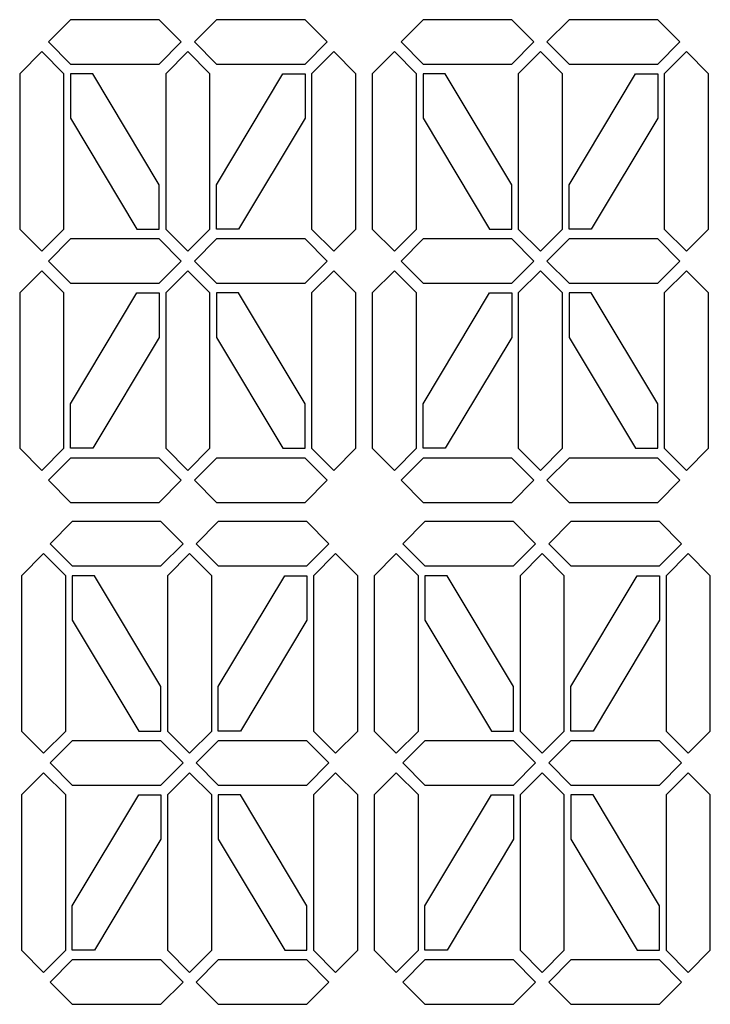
# Model space of a CAD drawing. Extents: x -218 to 99, y -91 to 132.
# Tile 1 of 2: x -218 to -61, y -91 to 132. Entities that reach past the tile are written whole.
import ezdxf

# ---------------------------------------------------------------- set-up
doc = ezdxf.new("R2010")
doc.units = 0
doc.layers.add('LAYER_1', color=7, linetype='CONTINUOUS')

msp = doc.modelspace()

# ---------------------------------------------------------------- linework, layer by layer
at = {"layer": 'LAYER_1'}
for points in [[(-206.2916, 132.2974), (-206.2916, 132.2974), (-186.1831, 132.2974), (-186.1831, 132.2974), (-186.1831, 132.2974), (-186.1831, 132.2974), (-181.1561, 127.2704), (-181.1561, 127.2704), (-181.1561, 127.2704), (-181.1561, 127.2704), (-186.1831, 122.2434), (-186.1831, 122.2434), (-186.1831, 122.2434), (-186.1831, 122.2434), (-206.2916, 122.2434), (-206.2916, 122.2434), (-206.2916, 122.2434), (-206.2916, 122.2434), (-211.3186, 127.2704), (-211.3186, 127.2704), (-211.3186, 127.2704), (-211.3186, 127.2704), (-206.2916, 132.2974), (-206.2916, 132.2974)], [(-173.1733, 132.2974), (-173.1733, 132.2974), (-153.0648, 132.2974), (-153.0648, 132.2974), (-153.0648, 132.2974), (-153.0648, 132.2974), (-148.0378, 127.2704), (-148.0378, 127.2704), (-148.0378, 127.2704), (-148.0378, 127.2704), (-153.0648, 122.2434), (-153.0648, 122.2434), (-153.0648, 122.2434), (-153.0648, 122.2434), (-173.1733, 122.2434), (-173.1733, 122.2434), (-173.1733, 122.2434), (-173.1733, 122.2434), (-178.2003, 127.2704), (-178.2003, 127.2704), (-178.2003, 127.2704), (-178.2003, 127.2704), (-173.1733, 132.2974), (-173.1733, 132.2974)], [(-126.2913, 132.2974), (-126.2913, 132.2974), (-106.1828, 132.2974), (-106.1828, 132.2974), (-106.1828, 132.2974), (-106.1828, 132.2974), (-101.1558, 127.2704), (-101.1558, 127.2704), (-101.1558, 127.2704), (-101.1558, 127.2704), (-106.1828, 122.2434), (-106.1828, 122.2434), (-106.1828, 122.2434), (-106.1828, 122.2434), (-126.2913, 122.2434), (-126.2913, 122.2434), (-126.2913, 122.2434), (-126.2913, 122.2434), (-131.3183, 127.2704), (-131.3183, 127.2704), (-131.3183, 127.2704), (-131.3183, 127.2704), (-126.2913, 132.2974), (-126.2913, 132.2974)], [(-93.173, 132.2974), (-93.173, 132.2974), (-73.0645, 132.2974), (-73.0645, 132.2974), (-73.0645, 132.2974), (-73.0645, 132.2974), (-68.0375, 127.2704), (-68.0375, 127.2704), (-68.0375, 127.2704), (-68.0375, 127.2704), (-73.0645, 122.2434), (-73.0645, 122.2434), (-73.0645, 122.2434), (-73.0645, 122.2434), (-93.173, 122.2434), (-93.173, 122.2434), (-93.173, 122.2434), (-93.173, 122.2434), (-98.2, 127.2704), (-98.2, 127.2704), (-98.2, 127.2704), (-98.2, 127.2704), (-93.173, 132.2974), (-93.173, 132.2974)], [(-217.8235, 84.8368), (-217.8235, 84.8368), (-217.8235, 120.0266), (-217.8235, 120.0266), (-217.8235, 120.0266), (-217.8235, 120.0266), (-212.7965, 125.0536), (-212.7965, 125.0536), (-212.7965, 125.0536), (-212.7965, 125.0536), (-207.7695, 120.0266), (-207.7695, 120.0266), (-207.7695, 120.0266), (-207.7695, 120.0266), (-207.7695, 84.8368), (-207.7695, 84.8368), (-207.7695, 84.8368), (-207.7695, 84.8368), (-212.7965, 79.8098), (-212.7965, 79.8098), (-212.7965, 79.8098), (-212.7965, 79.8098), (-217.8235, 84.8368), (-217.8235, 84.8368)], [(-184.7052, 84.8368), (-184.7052, 84.8368), (-184.7052, 120.0266), (-184.7052, 120.0266), (-184.7052, 120.0266), (-184.7052, 120.0266), (-179.6782, 125.0536), (-179.6782, 125.0536), (-179.6782, 125.0536), (-179.6782, 125.0536), (-174.6512, 120.0266), (-174.6512, 120.0266), (-174.6512, 120.0266), (-174.6512, 120.0266), (-174.6512, 84.8368), (-174.6512, 84.8368), (-174.6512, 84.8368), (-174.6512, 84.8368), (-179.6782, 79.8098), (-179.6782, 79.8098), (-179.6782, 79.8098), (-179.6782, 79.8098), (-184.7052, 84.8368), (-184.7052, 84.8368)], [(-151.5869, 84.8368), (-151.5869, 84.8368), (-151.5869, 120.0266), (-151.5869, 120.0266), (-151.5869, 120.0266), (-151.5869, 120.0266), (-146.5599, 125.0536), (-146.5599, 125.0536), (-146.5599, 125.0536), (-146.5599, 125.0536), (-141.5329, 120.0266), (-141.5329, 120.0266), (-141.5329, 120.0266), (-141.5329, 120.0266), (-141.5329, 84.8368), (-141.5329, 84.8368), (-141.5329, 84.8368), (-141.5329, 84.8368), (-146.5599, 79.8098), (-146.5599, 79.8098), (-146.5599, 79.8098), (-146.5599, 79.8098), (-151.5869, 84.8368), (-151.5869, 84.8368)], [(-137.8232, 84.8368), (-137.8232, 84.8368), (-137.8232, 120.0266), (-137.8232, 120.0266), (-137.8232, 120.0266), (-137.8232, 120.0266), (-132.7962, 125.0536), (-132.7962, 125.0536), (-132.7962, 125.0536), (-132.7962, 125.0536), (-127.7692, 120.0266), (-127.7692, 120.0266), (-127.7692, 120.0266), (-127.7692, 120.0266), (-127.7692, 84.8368), (-127.7692, 84.8368), (-127.7692, 84.8368), (-127.7692, 84.8368), (-132.7962, 79.8098), (-132.7962, 79.8098), (-132.7962, 79.8098), (-132.7962, 79.8098), (-137.8232, 84.8368), (-137.8232, 84.8368)], [(-104.7049, 84.8368), (-104.7049, 84.8368), (-104.7049, 120.0266), (-104.7049, 120.0266), (-104.7049, 120.0266), (-104.7049, 120.0266), (-99.6779, 125.0536), (-99.6779, 125.0536), (-99.6779, 125.0536), (-99.6779, 125.0536), (-94.6509, 120.0266), (-94.6509, 120.0266), (-94.6509, 120.0266), (-94.6509, 120.0266), (-94.6509, 84.8368), (-94.6509, 84.8368), (-94.6509, 84.8368), (-94.6509, 84.8368), (-99.6779, 79.8098), (-99.6779, 79.8098), (-99.6779, 79.8098), (-99.6779, 79.8098), (-104.7049, 84.8368), (-104.7049, 84.8368)], [(-71.5866, 84.8368), (-71.5866, 84.8368), (-71.5866, 120.0266), (-71.5866, 120.0266), (-71.5866, 120.0266), (-71.5866, 120.0266), (-66.5596, 125.0536), (-66.5596, 125.0536), (-66.5596, 125.0536), (-66.5596, 125.0536), (-61.5326, 120.0266), (-61.5326, 120.0266), (-61.5326, 120.0266), (-61.5326, 120.0266), (-61.5326, 84.8368), (-61.5326, 84.8368), (-61.5326, 84.8368), (-61.5326, 84.8368), (-66.5596, 79.8098), (-66.5596, 79.8098), (-66.5596, 79.8098), (-66.5596, 79.8098), (-71.5866, 84.8368), (-71.5866, 84.8368)], [(-201.2644, 120.0263), (-201.2644, 120.0263), (-186.1832, 94.8911), (-186.1832, 94.8911), (-186.1832, 94.8911), (-186.1832, 94.8911), (-186.1832, 84.8369), (-186.1832, 84.8369), (-186.1832, 84.8369), (-186.1832, 84.8369), (-191.2104, 84.8369), (-191.2104, 84.8369), (-191.2104, 84.8369), (-191.2104, 84.8369), (-206.2916, 109.9723), (-206.2916, 109.9723), (-206.2916, 109.9723), (-206.2916, 109.9723), (-206.2916, 120.0263), (-206.2916, 120.0263), (-206.2916, 120.0263), (-206.2916, 120.0263), (-201.2644, 120.0263), (-201.2644, 120.0263)], [(-158.092, 120.0263), (-158.092, 120.0263), (-173.1733, 94.8911), (-173.1733, 94.8911), (-173.1733, 94.8911), (-173.1733, 94.8911), (-173.1733, 84.8369), (-173.1733, 84.8369), (-173.1733, 84.8369), (-173.1733, 84.8369), (-168.1461, 84.8369), (-168.1461, 84.8369), (-168.1461, 84.8369), (-168.1461, 84.8369), (-153.0648, 109.9723), (-153.0648, 109.9723), (-153.0648, 109.9723), (-153.0648, 109.9723), (-153.0648, 120.0263), (-153.0648, 120.0263), (-153.0648, 120.0263), (-153.0648, 120.0263), (-158.092, 120.0263), (-158.092, 120.0263)], [(-121.2641, 120.0263), (-121.2641, 120.0263), (-106.1829, 94.8911), (-106.1829, 94.8911), (-106.1829, 94.8911), (-106.1829, 94.8911), (-106.1829, 84.8369), (-106.1829, 84.8369), (-106.1829, 84.8369), (-106.1829, 84.8369), (-111.2101, 84.8369), (-111.2101, 84.8369), (-111.2101, 84.8369), (-111.2101, 84.8369), (-126.2913, 109.9723), (-126.2913, 109.9723), (-126.2913, 109.9723), (-126.2913, 109.9723), (-126.2913, 120.0263), (-126.2913, 120.0263), (-126.2913, 120.0263), (-126.2913, 120.0263), (-121.2641, 120.0263), (-121.2641, 120.0263)], [(-78.0917, 120.0263), (-78.0917, 120.0263), (-93.173, 94.8911), (-93.173, 94.8911), (-93.173, 94.8911), (-93.173, 94.8911), (-93.173, 84.8369), (-93.173, 84.8369), (-93.173, 84.8369), (-93.173, 84.8369), (-88.1458, 84.8369), (-88.1458, 84.8369), (-88.1458, 84.8369), (-88.1458, 84.8369), (-73.0645, 109.9723), (-73.0645, 109.9723), (-73.0645, 109.9723), (-73.0645, 109.9723), (-73.0645, 120.0263), (-73.0645, 120.0263), (-73.0645, 120.0263), (-73.0645, 120.0263), (-78.0917, 120.0263), (-78.0917, 120.0263)], [(-206.2916, 82.6199), (-206.2916, 82.6199), (-186.1831, 82.6199), (-186.1831, 82.6199), (-186.1831, 82.6199), (-186.1831, 82.6199), (-181.1561, 77.5929), (-181.1561, 77.5929), (-181.1561, 77.5929), (-181.1561, 77.5929), (-186.1831, 72.5659), (-186.1831, 72.5659), (-186.1831, 72.5659), (-186.1831, 72.5659), (-206.2916, 72.5659), (-206.2916, 72.5659), (-206.2916, 72.5659), (-206.2916, 72.5659), (-211.3186, 77.5929), (-211.3186, 77.5929), (-211.3186, 77.5929), (-211.3186, 77.5929), (-206.2916, 82.6199), (-206.2916, 82.6199)], [(-173.1733, 82.6199), (-173.1733, 82.6199), (-153.0648, 82.6199), (-153.0648, 82.6199), (-153.0648, 82.6199), (-153.0648, 82.6199), (-148.0378, 77.5929), (-148.0378, 77.5929), (-148.0378, 77.5929), (-148.0378, 77.5929), (-153.0648, 72.5659), (-153.0648, 72.5659), (-153.0648, 72.5659), (-153.0648, 72.5659), (-173.1733, 72.5659), (-173.1733, 72.5659), (-173.1733, 72.5659), (-173.1733, 72.5659), (-178.2003, 77.5929), (-178.2003, 77.5929), (-178.2003, 77.5929), (-178.2003, 77.5929), (-173.1733, 82.6199), (-173.1733, 82.6199)], [(-126.2913, 82.6199), (-126.2913, 82.6199), (-106.1828, 82.6199), (-106.1828, 82.6199), (-106.1828, 82.6199), (-106.1828, 82.6199), (-101.1558, 77.5929), (-101.1558, 77.5929), (-101.1558, 77.5929), (-101.1558, 77.5929), (-106.1828, 72.5659), (-106.1828, 72.5659), (-106.1828, 72.5659), (-106.1828, 72.5659), (-126.2913, 72.5659), (-126.2913, 72.5659), (-126.2913, 72.5659), (-126.2913, 72.5659), (-131.3183, 77.5929), (-131.3183, 77.5929), (-131.3183, 77.5929), (-131.3183, 77.5929), (-126.2913, 82.6199), (-126.2913, 82.6199)], [(-93.173, 82.6199), (-93.173, 82.6199), (-73.0645, 82.6199), (-73.0645, 82.6199), (-73.0645, 82.6199), (-73.0645, 82.6199), (-68.0375, 77.5929), (-68.0375, 77.5929), (-68.0375, 77.5929), (-68.0375, 77.5929), (-73.0645, 72.5659), (-73.0645, 72.5659), (-73.0645, 72.5659), (-73.0645, 72.5659), (-93.173, 72.5659), (-93.173, 72.5659), (-93.173, 72.5659), (-93.173, 72.5659), (-98.2, 77.5929), (-98.2, 77.5929), (-98.2, 77.5929), (-98.2, 77.5929), (-93.173, 82.6199), (-93.173, 82.6199)], [(-217.8235, 35.1593), (-217.8235, 35.1593), (-217.8235, 70.3491), (-217.8235, 70.3491), (-217.8235, 70.3491), (-217.8235, 70.3491), (-212.7965, 75.3761), (-212.7965, 75.3761), (-212.7965, 75.3761), (-212.7965, 75.3761), (-207.7695, 70.3491), (-207.7695, 70.3491), (-207.7695, 70.3491), (-207.7695, 70.3491), (-207.7695, 35.1593), (-207.7695, 35.1593), (-207.7695, 35.1593), (-207.7695, 35.1593), (-212.7965, 30.1323), (-212.7965, 30.1323), (-212.7965, 30.1323), (-212.7965, 30.1323), (-217.8235, 35.1593), (-217.8235, 35.1593)], [(-184.7052, 35.1593), (-184.7052, 35.1593), (-184.7052, 70.3491), (-184.7052, 70.3491), (-184.7052, 70.3491), (-184.7052, 70.3491), (-179.6782, 75.3761), (-179.6782, 75.3761), (-179.6782, 75.3761), (-179.6782, 75.3761), (-174.6512, 70.3491), (-174.6512, 70.3491), (-174.6512, 70.3491), (-174.6512, 70.3491), (-174.6512, 35.1593), (-174.6512, 35.1593), (-174.6512, 35.1593), (-174.6512, 35.1593), (-179.6782, 30.1323), (-179.6782, 30.1323), (-179.6782, 30.1323), (-179.6782, 30.1323), (-184.7052, 35.1593), (-184.7052, 35.1593)], [(-151.5869, 35.1593), (-151.5869, 35.1593), (-151.5869, 70.3491), (-151.5869, 70.3491), (-151.5869, 70.3491), (-151.5869, 70.3491), (-146.5599, 75.3761), (-146.5599, 75.3761), (-146.5599, 75.3761), (-146.5599, 75.3761), (-141.5329, 70.3491), (-141.5329, 70.3491), (-141.5329, 70.3491), (-141.5329, 70.3491), (-141.5329, 35.1593), (-141.5329, 35.1593), (-141.5329, 35.1593), (-141.5329, 35.1593), (-146.5599, 30.1323), (-146.5599, 30.1323), (-146.5599, 30.1323), (-146.5599, 30.1323), (-151.5869, 35.1593), (-151.5869, 35.1593)], [(-137.8232, 35.1593), (-137.8232, 35.1593), (-137.8232, 70.3491), (-137.8232, 70.3491), (-137.8232, 70.3491), (-137.8232, 70.3491), (-132.7962, 75.3761), (-132.7962, 75.3761), (-132.7962, 75.3761), (-132.7962, 75.3761), (-127.7692, 70.3491), (-127.7692, 70.3491), (-127.7692, 70.3491), (-127.7692, 70.3491), (-127.7692, 35.1593), (-127.7692, 35.1593), (-127.7692, 35.1593), (-127.7692, 35.1593), (-132.7962, 30.1323), (-132.7962, 30.1323), (-132.7962, 30.1323), (-132.7962, 30.1323), (-137.8232, 35.1593), (-137.8232, 35.1593)], [(-104.7049, 35.1593), (-104.7049, 35.1593), (-104.7049, 70.3491), (-104.7049, 70.3491), (-104.7049, 70.3491), (-104.7049, 70.3491), (-99.6779, 75.3761), (-99.6779, 75.3761), (-99.6779, 75.3761), (-99.6779, 75.3761), (-94.6509, 70.3491), (-94.6509, 70.3491), (-94.6509, 70.3491), (-94.6509, 70.3491), (-94.6509, 35.1593), (-94.6509, 35.1593), (-94.6509, 35.1593), (-94.6509, 35.1593), (-99.6779, 30.1323), (-99.6779, 30.1323), (-99.6779, 30.1323), (-99.6779, 30.1323), (-104.7049, 35.1593), (-104.7049, 35.1593)], [(-71.5866, 35.1593), (-71.5866, 35.1593), (-71.5866, 70.3491), (-71.5866, 70.3491), (-71.5866, 70.3491), (-71.5866, 70.3491), (-66.5596, 75.3761), (-66.5596, 75.3761), (-66.5596, 75.3761), (-66.5596, 75.3761), (-61.5326, 70.3491), (-61.5326, 70.3491), (-61.5326, 70.3491), (-61.5326, 70.3491), (-61.5326, 35.1593), (-61.5326, 35.1593), (-61.5326, 35.1593), (-61.5326, 35.1593), (-66.5596, 30.1323), (-66.5596, 30.1323), (-66.5596, 30.1323), (-66.5596, 30.1323), (-71.5866, 35.1593), (-71.5866, 35.1593)], [(-201.2644, 35.1594), (-201.2644, 35.1594), (-186.1832, 60.2948), (-186.1832, 60.2948), (-186.1832, 60.2948), (-186.1832, 60.2948), (-186.1832, 70.3488), (-186.1832, 70.3488), (-186.1832, 70.3488), (-186.1832, 70.3488), (-191.2104, 70.3488), (-191.2104, 70.3488), (-191.2104, 70.3488), (-191.2104, 70.3488), (-206.2916, 45.2136), (-206.2916, 45.2136), (-206.2916, 45.2136), (-206.2916, 45.2136), (-206.2916, 35.1594), (-206.2916, 35.1594), (-206.2916, 35.1594), (-206.2916, 35.1594), (-201.2644, 35.1594), (-201.2644, 35.1594)], [(-158.092, 35.1594), (-158.092, 35.1594), (-173.1733, 60.2948), (-173.1733, 60.2948), (-173.1733, 60.2948), (-173.1733, 60.2948), (-173.1733, 70.3488), (-173.1733, 70.3488), (-173.1733, 70.3488), (-173.1733, 70.3488), (-168.1461, 70.3488), (-168.1461, 70.3488), (-168.1461, 70.3488), (-168.1461, 70.3488), (-153.0648, 45.2136), (-153.0648, 45.2136), (-153.0648, 45.2136), (-153.0648, 45.2136), (-153.0648, 35.1594), (-153.0648, 35.1594), (-153.0648, 35.1594), (-153.0648, 35.1594), (-158.092, 35.1594), (-158.092, 35.1594)], [(-121.2641, 35.1594), (-121.2641, 35.1594), (-106.1829, 60.2948), (-106.1829, 60.2948), (-106.1829, 60.2948), (-106.1829, 60.2948), (-106.1829, 70.3488), (-106.1829, 70.3488), (-106.1829, 70.3488), (-106.1829, 70.3488), (-111.2101, 70.3488), (-111.2101, 70.3488), (-111.2101, 70.3488), (-111.2101, 70.3488), (-126.2913, 45.2136), (-126.2913, 45.2136), (-126.2913, 45.2136), (-126.2913, 45.2136), (-126.2913, 35.1594), (-126.2913, 35.1594), (-126.2913, 35.1594), (-126.2913, 35.1594), (-121.2641, 35.1594), (-121.2641, 35.1594)], [(-78.0917, 35.1594), (-78.0917, 35.1594), (-93.173, 60.2948), (-93.173, 60.2948), (-93.173, 60.2948), (-93.173, 60.2948), (-93.173, 70.3488), (-93.173, 70.3488), (-93.173, 70.3488), (-93.173, 70.3488), (-88.1458, 70.3488), (-88.1458, 70.3488), (-88.1458, 70.3488), (-88.1458, 70.3488), (-73.0645, 45.2136), (-73.0645, 45.2136), (-73.0645, 45.2136), (-73.0645, 45.2136), (-73.0645, 35.1594), (-73.0645, 35.1594), (-73.0645, 35.1594), (-73.0645, 35.1594), (-78.0917, 35.1594), (-78.0917, 35.1594)], [(-206.2916, 32.9425), (-206.2916, 32.9425), (-186.1831, 32.9425), (-186.1831, 32.9425), (-186.1831, 32.9425), (-186.1831, 32.9425), (-181.1561, 27.9155), (-181.1561, 27.9155), (-181.1561, 27.9155), (-181.1561, 27.9155), (-186.1831, 22.8884), (-186.1831, 22.8884), (-186.1831, 22.8884), (-186.1831, 22.8884), (-206.2916, 22.8884), (-206.2916, 22.8884), (-206.2916, 22.8884), (-206.2916, 22.8884), (-211.3186, 27.9155), (-211.3186, 27.9155), (-211.3186, 27.9155), (-211.3186, 27.9155), (-206.2916, 32.9425), (-206.2916, 32.9425)], [(-173.1733, 32.9425), (-173.1733, 32.9425), (-153.0648, 32.9425), (-153.0648, 32.9425), (-153.0648, 32.9425), (-153.0648, 32.9425), (-148.0378, 27.9155), (-148.0378, 27.9155), (-148.0378, 27.9155), (-148.0378, 27.9155), (-153.0648, 22.8884), (-153.0648, 22.8884), (-153.0648, 22.8884), (-153.0648, 22.8884), (-173.1733, 22.8884), (-173.1733, 22.8884), (-173.1733, 22.8884), (-173.1733, 22.8884), (-178.2003, 27.9155), (-178.2003, 27.9155), (-178.2003, 27.9155), (-178.2003, 27.9155), (-173.1733, 32.9425), (-173.1733, 32.9425)], [(-126.2913, 32.9425), (-126.2913, 32.9425), (-106.1828, 32.9425), (-106.1828, 32.9425), (-106.1828, 32.9425), (-106.1828, 32.9425), (-101.1558, 27.9155), (-101.1558, 27.9155), (-101.1558, 27.9155), (-101.1558, 27.9155), (-106.1828, 22.8884), (-106.1828, 22.8884), (-106.1828, 22.8884), (-106.1828, 22.8884), (-126.2913, 22.8884), (-126.2913, 22.8884), (-126.2913, 22.8884), (-126.2913, 22.8884), (-131.3183, 27.9155), (-131.3183, 27.9155), (-131.3183, 27.9155), (-131.3183, 27.9155), (-126.2913, 32.9425), (-126.2913, 32.9425)], [(-93.173, 32.9425), (-93.173, 32.9425), (-73.0645, 32.9425), (-73.0645, 32.9425), (-73.0645, 32.9425), (-73.0645, 32.9425), (-68.0375, 27.9155), (-68.0375, 27.9155), (-68.0375, 27.9155), (-68.0375, 27.9155), (-73.0645, 22.8884), (-73.0645, 22.8884), (-73.0645, 22.8884), (-73.0645, 22.8884), (-93.173, 22.8884), (-93.173, 22.8884), (-93.173, 22.8884), (-93.173, 22.8884), (-98.2, 27.9155), (-98.2, 27.9155), (-98.2, 27.9155), (-98.2, 27.9155), (-93.173, 32.9425), (-93.173, 32.9425)], [(-205.9082, 18.5266), (-205.9082, 18.5266), (-185.7997, 18.5266), (-185.7997, 18.5266), (-185.7997, 18.5266), (-185.7997, 18.5266), (-180.7727, 13.4996), (-180.7727, 13.4996), (-180.7727, 13.4996), (-180.7727, 13.4996), (-185.7997, 8.4726), (-185.7997, 8.4726), (-185.7997, 8.4726), (-185.7997, 8.4726), (-205.9082, 8.4726), (-205.9082, 8.4726), (-205.9082, 8.4726), (-205.9082, 8.4726), (-210.9352, 13.4996), (-210.9352, 13.4996), (-210.9352, 13.4996), (-210.9352, 13.4996), (-205.9082, 18.5266), (-205.9082, 18.5266)], [(-172.7899, 18.5266), (-172.7899, 18.5266), (-152.6814, 18.5266), (-152.6814, 18.5266), (-152.6814, 18.5266), (-152.6814, 18.5266), (-147.6544, 13.4996), (-147.6544, 13.4996), (-147.6544, 13.4996), (-147.6544, 13.4996), (-152.6814, 8.4726), (-152.6814, 8.4726), (-152.6814, 8.4726), (-152.6814, 8.4726), (-172.7899, 8.4726), (-172.7899, 8.4726), (-172.7899, 8.4726), (-172.7899, 8.4726), (-177.8169, 13.4996), (-177.8169, 13.4996), (-177.8169, 13.4996), (-177.8169, 13.4996), (-172.7899, 18.5266), (-172.7899, 18.5266)], [(-125.9079, 18.5266), (-125.9079, 18.5266), (-105.7994, 18.5266), (-105.7994, 18.5266), (-105.7994, 18.5266), (-105.7994, 18.5266), (-100.7724, 13.4996), (-100.7724, 13.4996), (-100.7724, 13.4996), (-100.7724, 13.4996), (-105.7994, 8.4726), (-105.7994, 8.4726), (-105.7994, 8.4726), (-105.7994, 8.4726), (-125.9079, 8.4726), (-125.9079, 8.4726), (-125.9079, 8.4726), (-125.9079, 8.4726), (-130.9349, 13.4996), (-130.9349, 13.4996), (-130.9349, 13.4996), (-130.9349, 13.4996), (-125.9079, 18.5266), (-125.9079, 18.5266)], [(-92.7896, 18.5266), (-92.7896, 18.5266), (-72.6811, 18.5266), (-72.6811, 18.5266), (-72.6811, 18.5266), (-72.6811, 18.5266), (-67.6541, 13.4996), (-67.6541, 13.4996), (-67.6541, 13.4996), (-67.6541, 13.4996), (-72.6811, 8.4726), (-72.6811, 8.4726), (-72.6811, 8.4726), (-72.6811, 8.4726), (-92.7896, 8.4726), (-92.7896, 8.4726), (-92.7896, 8.4726), (-92.7896, 8.4726), (-97.8166, 13.4996), (-97.8166, 13.4996), (-97.8166, 13.4996), (-97.8166, 13.4996), (-92.7896, 18.5266), (-92.7896, 18.5266)], [(-217.4401, -28.934), (-217.4401, -28.934), (-217.4401, 6.2558), (-217.4401, 6.2558), (-217.4401, 6.2558), (-217.4401, 6.2558), (-212.4131, 11.2828), (-212.4131, 11.2828), (-212.4131, 11.2828), (-212.4131, 11.2828), (-207.3861, 6.2558), (-207.3861, 6.2558), (-207.3861, 6.2558), (-207.3861, 6.2558), (-207.3861, -28.934), (-207.3861, -28.934), (-207.3861, -28.934), (-207.3861, -28.934), (-212.4131, -33.961), (-212.4131, -33.961), (-212.4131, -33.961), (-212.4131, -33.961), (-217.4401, -28.934), (-217.4401, -28.934)], [(-184.3218, -28.934), (-184.3218, -28.934), (-184.3218, 6.2558), (-184.3218, 6.2558), (-184.3218, 6.2558), (-184.3218, 6.2558), (-179.2948, 11.2828), (-179.2948, 11.2828), (-179.2948, 11.2828), (-179.2948, 11.2828), (-174.2678, 6.2558), (-174.2678, 6.2558), (-174.2678, 6.2558), (-174.2678, 6.2558), (-174.2678, -28.934), (-174.2678, -28.934), (-174.2678, -28.934), (-174.2678, -28.934), (-179.2948, -33.961), (-179.2948, -33.961), (-179.2948, -33.961), (-179.2948, -33.961), (-184.3218, -28.934), (-184.3218, -28.934)], [(-151.2035, -28.934), (-151.2035, -28.934), (-151.2035, 6.2558), (-151.2035, 6.2558), (-151.2035, 6.2558), (-151.2035, 6.2558), (-146.1765, 11.2828), (-146.1765, 11.2828), (-146.1765, 11.2828), (-146.1765, 11.2828), (-141.1495, 6.2558), (-141.1495, 6.2558), (-141.1495, 6.2558), (-141.1495, 6.2558), (-141.1495, -28.934), (-141.1495, -28.934), (-141.1495, -28.934), (-141.1495, -28.934), (-146.1765, -33.961), (-146.1765, -33.961), (-146.1765, -33.961), (-146.1765, -33.961), (-151.2035, -28.934), (-151.2035, -28.934)], [(-137.4398, -28.934), (-137.4398, -28.934), (-137.4398, 6.2558), (-137.4398, 6.2558), (-137.4398, 6.2558), (-137.4398, 6.2558), (-132.4128, 11.2828), (-132.4128, 11.2828), (-132.4128, 11.2828), (-132.4128, 11.2828), (-127.3858, 6.2558), (-127.3858, 6.2558), (-127.3858, 6.2558), (-127.3858, 6.2558), (-127.3858, -28.934), (-127.3858, -28.934), (-127.3858, -28.934), (-127.3858, -28.934), (-132.4128, -33.961), (-132.4128, -33.961), (-132.4128, -33.961), (-132.4128, -33.961), (-137.4398, -28.934), (-137.4398, -28.934)], [(-104.3215, -28.934), (-104.3215, -28.934), (-104.3215, 6.2558), (-104.3215, 6.2558), (-104.3215, 6.2558), (-104.3215, 6.2558), (-99.2945, 11.2828), (-99.2945, 11.2828), (-99.2945, 11.2828), (-99.2945, 11.2828), (-94.2675, 6.2558), (-94.2675, 6.2558), (-94.2675, 6.2558), (-94.2675, 6.2558), (-94.2675, -28.934), (-94.2675, -28.934), (-94.2675, -28.934), (-94.2675, -28.934), (-99.2945, -33.961), (-99.2945, -33.961), (-99.2945, -33.961), (-99.2945, -33.961), (-104.3215, -28.934), (-104.3215, -28.934)], [(-71.2032, -28.934), (-71.2032, -28.934), (-71.2032, 6.2558), (-71.2032, 6.2558), (-71.2032, 6.2558), (-71.2032, 6.2558), (-66.1762, 11.2828), (-66.1762, 11.2828), (-66.1762, 11.2828), (-66.1762, 11.2828), (-61.1492, 6.2558), (-61.1492, 6.2558), (-61.1492, 6.2558), (-61.1492, 6.2558), (-61.1492, -28.934), (-61.1492, -28.934), (-61.1492, -28.934), (-61.1492, -28.934), (-66.1762, -33.961), (-66.1762, -33.961), (-66.1762, -33.961), (-66.1762, -33.961), (-71.2032, -28.934), (-71.2032, -28.934)], [(-200.881, 6.2555), (-200.881, 6.2555), (-185.7998, -18.8797), (-185.7998, -18.8797), (-185.7998, -18.8797), (-185.7998, -18.8797), (-185.7998, -28.9339), (-185.7998, -28.9339), (-185.7998, -28.9339), (-185.7998, -28.9339), (-190.827, -28.9339), (-190.827, -28.9339), (-190.827, -28.9339), (-190.827, -28.9339), (-205.9082, -3.7985), (-205.9082, -3.7985), (-205.9082, -3.7985), (-205.9082, -3.7985), (-205.9082, 6.2555), (-205.9082, 6.2555), (-205.9082, 6.2555), (-205.9082, 6.2555), (-200.881, 6.2555), (-200.881, 6.2555)], [(-157.7086, 6.2555), (-157.7086, 6.2555), (-172.7899, -18.8797), (-172.7899, -18.8797), (-172.7899, -18.8797), (-172.7899, -18.8797), (-172.7899, -28.9339), (-172.7899, -28.9339), (-172.7899, -28.9339), (-172.7899, -28.9339), (-167.7627, -28.9339), (-167.7627, -28.9339), (-167.7627, -28.9339), (-167.7627, -28.9339), (-152.6814, -3.7985), (-152.6814, -3.7985), (-152.6814, -3.7985), (-152.6814, -3.7985), (-152.6814, 6.2555), (-152.6814, 6.2555), (-152.6814, 6.2555), (-152.6814, 6.2555), (-157.7086, 6.2555), (-157.7086, 6.2555)], [(-120.8807, 6.2555), (-120.8807, 6.2555), (-105.7995, -18.8797), (-105.7995, -18.8797), (-105.7995, -18.8797), (-105.7995, -18.8797), (-105.7995, -28.9339), (-105.7995, -28.9339), (-105.7995, -28.9339), (-105.7995, -28.9339), (-110.8267, -28.9339), (-110.8267, -28.9339), (-110.8267, -28.9339), (-110.8267, -28.9339), (-125.9079, -3.7985), (-125.9079, -3.7985), (-125.9079, -3.7985), (-125.9079, -3.7985), (-125.9079, 6.2555), (-125.9079, 6.2555), (-125.9079, 6.2555), (-125.9079, 6.2555), (-120.8807, 6.2555), (-120.8807, 6.2555)], [(-77.7083, 6.2555), (-77.7083, 6.2555), (-92.7896, -18.8797), (-92.7896, -18.8797), (-92.7896, -18.8797), (-92.7896, -18.8797), (-92.7896, -28.9339), (-92.7896, -28.9339), (-92.7896, -28.9339), (-92.7896, -28.9339), (-87.7624, -28.9339), (-87.7624, -28.9339), (-87.7624, -28.9339), (-87.7624, -28.9339), (-72.6811, -3.7985), (-72.6811, -3.7985), (-72.6811, -3.7985), (-72.6811, -3.7985), (-72.6811, 6.2555), (-72.6811, 6.2555), (-72.6811, 6.2555), (-72.6811, 6.2555), (-77.7083, 6.2555), (-77.7083, 6.2555)], [(-205.9082, -31.1509), (-205.9082, -31.1509), (-185.7997, -31.1509), (-185.7997, -31.1509), (-185.7997, -31.1509), (-185.7997, -31.1509), (-180.7727, -36.1779), (-180.7727, -36.1779), (-180.7727, -36.1779), (-180.7727, -36.1779), (-185.7997, -41.2049), (-185.7997, -41.2049), (-185.7997, -41.2049), (-185.7997, -41.2049), (-205.9082, -41.2049), (-205.9082, -41.2049), (-205.9082, -41.2049), (-205.9082, -41.2049), (-210.9352, -36.1779), (-210.9352, -36.1779), (-210.9352, -36.1779), (-210.9352, -36.1779), (-205.9082, -31.1509), (-205.9082, -31.1509)], [(-172.7899, -31.1509), (-172.7899, -31.1509), (-152.6814, -31.1509), (-152.6814, -31.1509), (-152.6814, -31.1509), (-152.6814, -31.1509), (-147.6544, -36.1779), (-147.6544, -36.1779), (-147.6544, -36.1779), (-147.6544, -36.1779), (-152.6814, -41.2049), (-152.6814, -41.2049), (-152.6814, -41.2049), (-152.6814, -41.2049), (-172.7899, -41.2049), (-172.7899, -41.2049), (-172.7899, -41.2049), (-172.7899, -41.2049), (-177.8169, -36.1779), (-177.8169, -36.1779), (-177.8169, -36.1779), (-177.8169, -36.1779), (-172.7899, -31.1509), (-172.7899, -31.1509)], [(-125.9079, -31.1509), (-125.9079, -31.1509), (-105.7994, -31.1509), (-105.7994, -31.1509), (-105.7994, -31.1509), (-105.7994, -31.1509), (-100.7724, -36.1779), (-100.7724, -36.1779), (-100.7724, -36.1779), (-100.7724, -36.1779), (-105.7994, -41.2049), (-105.7994, -41.2049), (-105.7994, -41.2049), (-105.7994, -41.2049), (-125.9079, -41.2049), (-125.9079, -41.2049), (-125.9079, -41.2049), (-125.9079, -41.2049), (-130.9349, -36.1779), (-130.9349, -36.1779), (-130.9349, -36.1779), (-130.9349, -36.1779), (-125.9079, -31.1509), (-125.9079, -31.1509)], [(-92.7896, -31.1509), (-92.7896, -31.1509), (-72.6811, -31.1509), (-72.6811, -31.1509), (-72.6811, -31.1509), (-72.6811, -31.1509), (-67.6541, -36.1779), (-67.6541, -36.1779), (-67.6541, -36.1779), (-67.6541, -36.1779), (-72.6811, -41.2049), (-72.6811, -41.2049), (-72.6811, -41.2049), (-72.6811, -41.2049), (-92.7896, -41.2049), (-92.7896, -41.2049), (-92.7896, -41.2049), (-92.7896, -41.2049), (-97.8166, -36.1779), (-97.8166, -36.1779), (-97.8166, -36.1779), (-97.8166, -36.1779), (-92.7896, -31.1509), (-92.7896, -31.1509)], [(-217.4401, -78.6115), (-217.4401, -78.6115), (-217.4401, -43.4217), (-217.4401, -43.4217), (-217.4401, -43.4217), (-217.4401, -43.4217), (-212.4131, -38.3947), (-212.4131, -38.3947), (-212.4131, -38.3947), (-212.4131, -38.3947), (-207.3861, -43.4217), (-207.3861, -43.4217), (-207.3861, -43.4217), (-207.3861, -43.4217), (-207.3861, -78.6115), (-207.3861, -78.6115), (-207.3861, -78.6115), (-207.3861, -78.6115), (-212.4131, -83.6385), (-212.4131, -83.6385), (-212.4131, -83.6385), (-212.4131, -83.6385), (-217.4401, -78.6115), (-217.4401, -78.6115)], [(-184.3218, -78.6115), (-184.3218, -78.6115), (-184.3218, -43.4217), (-184.3218, -43.4217), (-184.3218, -43.4217), (-184.3218, -43.4217), (-179.2948, -38.3947), (-179.2948, -38.3947), (-179.2948, -38.3947), (-179.2948, -38.3947), (-174.2678, -43.4217), (-174.2678, -43.4217), (-174.2678, -43.4217), (-174.2678, -43.4217), (-174.2678, -78.6115), (-174.2678, -78.6115), (-174.2678, -78.6115), (-174.2678, -78.6115), (-179.2948, -83.6385), (-179.2948, -83.6385), (-179.2948, -83.6385), (-179.2948, -83.6385), (-184.3218, -78.6115), (-184.3218, -78.6115)], [(-151.2035, -78.6115), (-151.2035, -78.6115), (-151.2035, -43.4217), (-151.2035, -43.4217), (-151.2035, -43.4217), (-151.2035, -43.4217), (-146.1765, -38.3947), (-146.1765, -38.3947), (-146.1765, -38.3947), (-146.1765, -38.3947), (-141.1495, -43.4217), (-141.1495, -43.4217), (-141.1495, -43.4217), (-141.1495, -43.4217), (-141.1495, -78.6115), (-141.1495, -78.6115), (-141.1495, -78.6115), (-141.1495, -78.6115), (-146.1765, -83.6385), (-146.1765, -83.6385), (-146.1765, -83.6385), (-146.1765, -83.6385), (-151.2035, -78.6115), (-151.2035, -78.6115)], [(-137.4398, -78.6115), (-137.4398, -78.6115), (-137.4398, -43.4217), (-137.4398, -43.4217), (-137.4398, -43.4217), (-137.4398, -43.4217), (-132.4128, -38.3947), (-132.4128, -38.3947), (-132.4128, -38.3947), (-132.4128, -38.3947), (-127.3858, -43.4217), (-127.3858, -43.4217), (-127.3858, -43.4217), (-127.3858, -43.4217), (-127.3858, -78.6115), (-127.3858, -78.6115), (-127.3858, -78.6115), (-127.3858, -78.6115), (-132.4128, -83.6385), (-132.4128, -83.6385), (-132.4128, -83.6385), (-132.4128, -83.6385), (-137.4398, -78.6115), (-137.4398, -78.6115)], [(-104.3215, -78.6115), (-104.3215, -78.6115), (-104.3215, -43.4217), (-104.3215, -43.4217), (-104.3215, -43.4217), (-104.3215, -43.4217), (-99.2945, -38.3947), (-99.2945, -38.3947), (-99.2945, -38.3947), (-99.2945, -38.3947), (-94.2675, -43.4217), (-94.2675, -43.4217), (-94.2675, -43.4217), (-94.2675, -43.4217), (-94.2675, -78.6115), (-94.2675, -78.6115), (-94.2675, -78.6115), (-94.2675, -78.6115), (-99.2945, -83.6385), (-99.2945, -83.6385), (-99.2945, -83.6385), (-99.2945, -83.6385), (-104.3215, -78.6115), (-104.3215, -78.6115)], [(-71.2032, -78.6115), (-71.2032, -78.6115), (-71.2032, -43.4217), (-71.2032, -43.4217), (-71.2032, -43.4217), (-71.2032, -43.4217), (-66.1762, -38.3947), (-66.1762, -38.3947), (-66.1762, -38.3947), (-66.1762, -38.3947), (-61.1492, -43.4217), (-61.1492, -43.4217), (-61.1492, -43.4217), (-61.1492, -43.4217), (-61.1492, -78.6115), (-61.1492, -78.6115), (-61.1492, -78.6115), (-61.1492, -78.6115), (-66.1762, -83.6385), (-66.1762, -83.6385), (-66.1762, -83.6385), (-66.1762, -83.6385), (-71.2032, -78.6115), (-71.2032, -78.6115)], [(-200.881, -78.6114), (-200.881, -78.6114), (-185.7998, -53.476), (-185.7998, -53.476), (-185.7998, -53.476), (-185.7998, -53.476), (-185.7998, -43.422), (-185.7998, -43.422), (-185.7998, -43.422), (-185.7998, -43.422), (-190.827, -43.422), (-190.827, -43.422), (-190.827, -43.422), (-190.827, -43.422), (-205.9082, -68.5572), (-205.9082, -68.5572), (-205.9082, -68.5572), (-205.9082, -68.5572), (-205.9082, -78.6114), (-205.9082, -78.6114), (-205.9082, -78.6114), (-205.9082, -78.6114), (-200.881, -78.6114), (-200.881, -78.6114)], [(-157.7086, -78.6114), (-157.7086, -78.6114), (-172.7899, -53.476), (-172.7899, -53.476), (-172.7899, -53.476), (-172.7899, -53.476), (-172.7899, -43.422), (-172.7899, -43.422), (-172.7899, -43.422), (-172.7899, -43.422), (-167.7627, -43.422), (-167.7627, -43.422), (-167.7627, -43.422), (-167.7627, -43.422), (-152.6814, -68.5572), (-152.6814, -68.5572), (-152.6814, -68.5572), (-152.6814, -68.5572), (-152.6814, -78.6114), (-152.6814, -78.6114), (-152.6814, -78.6114), (-152.6814, -78.6114), (-157.7086, -78.6114), (-157.7086, -78.6114)], [(-120.8807, -78.6114), (-120.8807, -78.6114), (-105.7995, -53.476), (-105.7995, -53.476), (-105.7995, -53.476), (-105.7995, -53.476), (-105.7995, -43.422), (-105.7995, -43.422), (-105.7995, -43.422), (-105.7995, -43.422), (-110.8267, -43.422), (-110.8267, -43.422), (-110.8267, -43.422), (-110.8267, -43.422), (-125.9079, -68.5572), (-125.9079, -68.5572), (-125.9079, -68.5572), (-125.9079, -68.5572), (-125.9079, -78.6114), (-125.9079, -78.6114), (-125.9079, -78.6114), (-125.9079, -78.6114), (-120.8807, -78.6114), (-120.8807, -78.6114)], [(-77.7083, -78.6114), (-77.7083, -78.6114), (-92.7896, -53.476), (-92.7896, -53.476), (-92.7896, -53.476), (-92.7896, -53.476), (-92.7896, -43.422), (-92.7896, -43.422), (-92.7896, -43.422), (-92.7896, -43.422), (-87.7624, -43.422), (-87.7624, -43.422), (-87.7624, -43.422), (-87.7624, -43.422), (-72.6811, -68.5572), (-72.6811, -68.5572), (-72.6811, -68.5572), (-72.6811, -68.5572), (-72.6811, -78.6114), (-72.6811, -78.6114), (-72.6811, -78.6114), (-72.6811, -78.6114), (-77.7083, -78.6114), (-77.7083, -78.6114)], [(-205.9082, -80.8283), (-205.9082, -80.8283), (-185.7997, -80.8283), (-185.7997, -80.8283), (-185.7997, -80.8283), (-185.7997, -80.8283), (-180.7727, -85.8553), (-180.7727, -85.8553), (-180.7727, -85.8553), (-180.7727, -85.8553), (-185.7997, -90.8824), (-185.7997, -90.8824), (-185.7997, -90.8824), (-185.7997, -90.8824), (-205.9082, -90.8824), (-205.9082, -90.8824), (-205.9082, -90.8824), (-205.9082, -90.8824), (-210.9352, -85.8553), (-210.9352, -85.8553), (-210.9352, -85.8553), (-210.9352, -85.8553), (-205.9082, -80.8283), (-205.9082, -80.8283)], [(-172.7899, -80.8283), (-172.7899, -80.8283), (-152.6814, -80.8283), (-152.6814, -80.8283), (-152.6814, -80.8283), (-152.6814, -80.8283), (-147.6544, -85.8553), (-147.6544, -85.8553), (-147.6544, -85.8553), (-147.6544, -85.8553), (-152.6814, -90.8824), (-152.6814, -90.8824), (-152.6814, -90.8824), (-152.6814, -90.8824), (-172.7899, -90.8824), (-172.7899, -90.8824), (-172.7899, -90.8824), (-172.7899, -90.8824), (-177.8169, -85.8553), (-177.8169, -85.8553), (-177.8169, -85.8553), (-177.8169, -85.8553), (-172.7899, -80.8283), (-172.7899, -80.8283)], [(-125.9079, -80.8283), (-125.9079, -80.8283), (-105.7994, -80.8283), (-105.7994, -80.8283), (-105.7994, -80.8283), (-105.7994, -80.8283), (-100.7724, -85.8553), (-100.7724, -85.8553), (-100.7724, -85.8553), (-100.7724, -85.8553), (-105.7994, -90.8824), (-105.7994, -90.8824), (-105.7994, -90.8824), (-105.7994, -90.8824), (-125.9079, -90.8824), (-125.9079, -90.8824), (-125.9079, -90.8824), (-125.9079, -90.8824), (-130.9349, -85.8553), (-130.9349, -85.8553), (-130.9349, -85.8553), (-130.9349, -85.8553), (-125.9079, -80.8283), (-125.9079, -80.8283)], [(-92.7896, -80.8283), (-92.7896, -80.8283), (-72.6811, -80.8283), (-72.6811, -80.8283), (-72.6811, -80.8283), (-72.6811, -80.8283), (-67.6541, -85.8553), (-67.6541, -85.8553), (-67.6541, -85.8553), (-67.6541, -85.8553), (-72.6811, -90.8824), (-72.6811, -90.8824), (-72.6811, -90.8824), (-72.6811, -90.8824), (-92.7896, -90.8824), (-92.7896, -90.8824), (-92.7896, -90.8824), (-92.7896, -90.8824), (-97.8166, -85.8553), (-97.8166, -85.8553), (-97.8166, -85.8553), (-97.8166, -85.8553), (-92.7896, -80.8283), (-92.7896, -80.8283)]]:
    msp.add_open_spline(points, degree=3, knots=[0, 0, 0, 0, 0.14285714, 0.14285714, 0.14285714, 0.14285714, 0.28571429, 0.28571429, 0.28571429, 0.28571429, 0.42857143, 0.42857143, 0.42857143, 0.42857143, 0.57142857, 0.57142857, 0.57142857, 0.57142857, 0.71428571, 0.71428571, 0.71428571, 0.71428571, 1, 1, 1, 1], dxfattribs=at)

doc.saveas('drawing.dxf')
